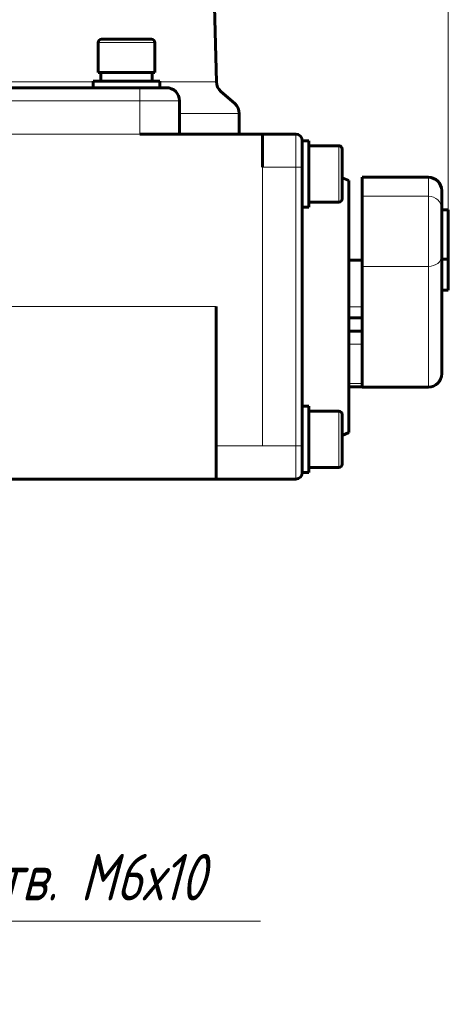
# Model space of a CAD drawing. Header units: millimetres. Extents: x -507 to -8, y -378 to 153.
# Tile 13 of 14: x -73 to -8, y -142 to 6. Entities that reach past the tile are written whole.
import ezdxf

# ---------------------------------------------------------------- set-up
doc = ezdxf.new("R2010")
doc.units = ezdxf.units.MM
for name, pattern in [('K5LT32768', [0]), ('K5LT32769', [0]), ('K5LT_THIN', [0])]:
    doc.linetypes.add(name, pattern=pattern)
doc.layers.add('Системный слой', color=7, linetype='Continuous')
doc.styles.add('KDIMTEXTSTYLE', font='GOST_AU.SHX', dxfattribs={"width": 0.96, "oblique": 15, "height": 5})
doc.styles.add('KTEXTSTYLE', font='GOST_AU.SHX', dxfattribs={"width": 0.96, "height": 5})
doc.dimstyles.new('KDIMSTYLE (1.00)', dxfattribs={"dimtxt": 5, "dimasz": 1, "dimexe": 2, "dimexo": 0, "dimgap": 1, "dimtad": 1, "dimtxsty": 'KDIMTEXTSTYLE', "dimsah": 1, "dimcen": 0, "dimdle": 1, "dimadec": 0, "dimazin": 0, "dimtfac": 0.667, "dimtmove": 0, "dimatfit": 3, "dimfxl": 1, "dimtvp": 1, "dimtolj": 1, "dimtzin": 0, "dimarcsym": 0})

# ---------------------------------------------------------------- blocks, each defined once
blk = doc.blocks.new('D4')
at = {"color": 7, "linetype": 'K5LT_THIN', "lineweight": 18}
for p, q in [((-131.91, 130.53), (-131.91, 143.57)), ((-7.91, -22.22), (-7.91, 143.57)), ((-7.91, 141.57), (-131.91, 141.57))]:
    blk.add_line(p, q, dxfattribs=at)
blk.add_wipeout([(-76.83, 142.57), (-76.83, 152.56), (-63.54, 152.56), (-63.54, 142.57)])
at = {"color": 7, "insert": (-76.83, 151.72), "char_height": 7, "attachment_point": 1, "style": 'KTEXTSTYLE'}
blk.add_mtext('\\H3.5;\\W0.965;\\Q15;\\Q15;\\H7.00;123', dxfattribs=at)
blk = doc.blocks.new('KDIMARROW_00')
at = {"layer": 'Системный слой', "color": 0, "linetype": 'K5LT_THIN', "lineweight": 18}
blk.add_line((0, 0), (-1, 0), dxfattribs=at)
blk = doc.blocks.new('D12')
at = {"layer": 'Системный слой'}
for points in [[(-108.75, -105.86), (-111.44, -101.59), (-111.62, -102.4), (-112.45, -102.44)], [(-99.92, -115.43), (-103.63, -112.01), (-100.93, -116.27), (-100.75, -115.47)]]:
    blk.add_hatch(color=7, dxfattribs=at).paths.add_polyline_path(points)
at = {"layer": 'Системный слой', "color": 7, "linetype": 'K5LT_THIN', "lineweight": 18}
for p, q in [((-108.75, -105.86), (-113.22, -100.48)), ((-111.62, -102.4), (-112.45, -102.44)), ((-111.44, -101.59), (-111.62, -102.4)), ((-108.75, -105.86), (-111.44, -101.59)), ((-112.45, -102.44), (-108.75, -105.86)), ((-108.75, -105.86), (-103.63, -112.01)), ((-103.63, -112.01), (-100.93, -116.27)), ((-99.92, -115.43), (-103.63, -112.01)), ((-103.63, -112.01), (-99.15, -117.39)), ((-103.63, -112.01), (-89.08, -129.48)), ((-100.93, -116.27), (-100.75, -115.47)), ((-100.75, -115.47), (-99.92, -115.43)), ((-89.08, -129.48), (-36.23, -129.48))]:
    blk.add_line(p, q, dxfattribs=at)
blk.add_wipeout([(-87.08, -128.48), (-87.08, -118.49), (-40.19, -118.49), (-40.19, -128.48)]).dxf.layer = 'Системный слой'
at = {"layer": 'Системный слой', "color": 7, "insert": (-87.08, -119.33), "char_height": 7, "attachment_point": 1, "style": 'KTEXTSTYLE'}
blk.add_mtext('\\H3.5;\\W0.965;\\Q15;\\Q15;\\H7.00;4 отв. М6х10', dxfattribs=at)
blk = doc.blocks.new('KDIMARROW_02')
blk.add_hatch(color=0).paths.add_polyline_path([(4.5, 0), (5, 0.66), (0, 0), (5, -0.66)])
at = {"color": 0, "linetype": 'K5LT_THIN', "lineweight": 18}
for p, q in [((5, 0.66), (0, 0)), ((0, 0), (5, -0.66)), ((0, 0), (7, 0)), ((4.5, 0), (5, 0.66)), ((5, -0.66), (4.5, 0))]:
    blk.add_line(p, q, dxfattribs=at)
at = {"layer": 'Системный слой', "color": 0, "linetype": 'K5LT_THIN', "lineweight": 18}
blk.add_line((0, 0), (-1, 0), dxfattribs=at)
blk = doc.blocks.new('U13')
at = {"color": 7}
dim = blk.add_linear_dim(base=(-7.909, 141.575), p1=(-131.909, 130.534), p2=(-7.909, -22.221), text='\\H5.0;\\W0.925;\\Q0;\\H5.0;\\W0.925;\\Q0;\\Q15;\\H7.00;123\\Q15;\\H5.00;', dimstyle='KDIMSTYLE (1.00)', override={"dimexo": 0, "dimblk1": 'KDIMARROW_00', "dimblk2": 'KDIMARROW_00', "dimse1": 0, "dimse2": 0, "dimclrt": 7, "dimtolj": 1}, dxfattribs=at)
dim.commit()
dim.dimension.update_dxf_attribs({"geometry": 'D4', "text_midpoint": (-69.909, 141.575), "dimtype": 160})

msp = doc.modelspace()

# ---------------------------------------------------------------- linework, layer by layer
at = {"color": 150, "linetype": 'K5LT32769', "lineweight": 60, "true_color": 0x0080ff}
for p, q in [((-45.282, 89.377), (-42.864, -2.955)), ((-52.659, 3.468), (-60.159, 3.468)), ((-54.409, 3.468), (-52.659, 3.468)), ((-60.659, 2.968), (-60.659, -1.532)), ((-52.159, 2.968), (-52.159, -1.532)), ((-61.409, -3.832), (-61.409, -2.832)), ((-51.409, -2.832), (-61.409, -2.832)), ((-52.159, -1.532), (-60.659, -1.532)), ((-60.259, -2.832), (-60.259, -1.532)), ((-52.559, -2.832), (-52.559, -1.532)), ((-51.409, -3.832), (-51.409, -2.832)), ((-54.409, -3.832), (-77.392, -3.832)), ((-50.409, -3.832), (-54.409, -3.832)), ((-42.181, -4.409), (-40.093, -6.234)), ((-48.409, -10.832), (-48.409, -5.832)), ((-39.409, -10.832), (-39.409, -7.74)), ((-35.909, -10.832), (-54.409, -10.832)), ((-30.909, -10.832), (-35.909, -10.832)), ((-35.909, -10.832), (-35.909, -15.832)), ((-29.909, -15.832), (-29.909, -11.832)), ((-28.909, -11.832), (-29.909, -11.832)), ((-28.909, -11.832), (-28.909, -21.832)), ((-29.909, -14.832), (-29.909, -13.296)), ((-24.409, -12.582), (-28.909, -12.582)), ((-23.909, -18.999), (-23.909, -13.082)), ((-23.909, -14.734), (-23.909, -13.082)), ((-29.909, -16.832), (-29.909, -15.832)), ((-29.909, -16.832), (-29.909, -15.832)), ((-29.909, -56.832), (-29.909, -16.832)), ((-29.909, -20.536), (-29.909, -16.832)), ((-22.909, -17.832), (-23.909, -17.403)), ((-20.909, -17.345), (-10.909, -17.345)), ((-20.909, -20.182), (-20.909, -17.345)), ((-23.909, -18.93), (-23.909, -20.582)), ((-22.909, -55.832), (-22.909, -17.832)), ((-20.909, -30.781), (-20.909, -20.182)), ((-8.909, -19.345), (-8.909, -22.221)), ((-28.909, -21.832), (-29.909, -21.832)), ((-24.409, -21.082), (-28.909, -21.082)), ((-8.909, -29.185), (-8.909, -22.119)), ((-8.909, -22.221), (-7.909, -22.221)), ((-7.909, -29.701), (-7.909, -22.221)), ((-8.909, -46.966), (-8.909, -29.185)), ((-22.909, -29.832), (-20.909, -29.832)), ((-20.909, -48.901), (-20.909, -30.781)), ((-8.909, -29.701), (-7.909, -29.701)), ((-7.909, -34.378), (-7.909, -29.701)), ((-8.909, -34.378), (-7.909, -34.378)), ((-42.909, -36.832), (-42.909, -57.832)), ((-20.909, -38.549), (-22.909, -38.539)), ((-22.909, -40.539), (-20.909, -40.549)), ((-20.909, -48.934), (-22.909, -48.934)), ((-20.909, -48.934), (-20.909, -48.901)), ((-20.909, -48.966), (-20.909, -48.934)), ((-20.909, -48.966), (-10.909, -48.966)), ((-28.909, -51.832), (-29.909, -51.832)), ((-28.909, -51.832), (-28.909, -59.931)), ((-29.909, -56.832), (-29.909, -53.128)), ((-24.409, -52.582), (-28.909, -52.582)), ((-23.909, -55.963), (-23.909, -53.082)), ((-22.909, -55.832), (-23.909, -56.261)), ((-23.909, -60.582), (-23.909, -55.963)), ((-42.909, -57.832), (-42.909, -62.832)), ((-29.909, -57.832), (-29.909, -56.832)), ((-29.909, -61.832), (-29.909, -57.832)), ((-23.909, -60.582), (-23.909, -59.078)), ((-28.909, -59.931), (-28.909, -61.832)), ((-28.909, -61.832), (-29.909, -61.832)), ((-24.409, -61.082), (-28.909, -61.082)), ((-42.909, -62.832), (-100.838, -62.832)), ((-42.909, -62.832), (-35.909, -62.832)), ((-35.909, -62.832), (-30.909, -62.832))]:
    msp.add_line(p, q, dxfattribs=at)
at = {"color": 7, "linetype": 'K5LT32768', "lineweight": 18}
for p, q in [((-60.659, 2.968), (-52.159, 2.968)), ((-155.409, -2.955), (-61.409, -2.955)), ((-51.409, -2.955), (-42.864, -2.955)), ((-54.409, -3.832), (-54.409, -5.832)), ((-76.716, -5.832), (-54.409, -5.832)), ((-54.409, -10.832), (-54.409, -5.832)), ((-54.409, -5.832), (-48.409, -5.832)), ((-48.409, -7.74), (-39.409, -7.74)), ((-54.409, -10.832), (-74.335, -10.832)), ((-30.909, -10.832), (-30.909, -15.832)), ((-24.409, -12.582), (-24.409, -19.287)), ((-35.909, -15.832), (-30.909, -15.832)), ((-35.909, -15.832), (-35.909, -57.832)), ((-29.909, -15.832), (-30.909, -15.832)), ((-30.909, -15.832), (-30.909, -57.832)), ((-10.909, -17.345), (-10.909, -20.182)), ((-24.409, -19.287), (-24.409, -21.082)), ((-20.909, -20.182), (-10.909, -20.182)), ((-10.909, -20.182), (-10.909, -30.781)), ((-20.909, -30.781), (-10.909, -30.781)), ((-10.909, -30.781), (-10.909, -48.966)), ((-42.909, -36.832), (-93.621, -36.832)), ((-20.909, -36.877), (-22.909, -36.877)), ((-22.909, -38.443), (-20.909, -38.443)), ((-22.909, -42.512), (-20.909, -42.512)), ((-20.909, -48.407), (-22.909, -48.407)), ((-22.909, -48.901), (-20.909, -48.901)), ((-20.909, -48.934), (-22.909, -48.934)), ((-24.409, -52.582), (-24.409, -55.847)), ((-24.409, -55.847), (-24.409, -60.966)), ((-35.909, -57.832), (-42.909, -57.832)), ((-30.909, -57.832), (-35.909, -57.832)), ((-30.909, -57.832), (-29.909, -57.832)), ((-30.909, -57.832), (-30.909, -62.832)), ((-24.409, -60.966), (-24.409, -61.082))]:
    msp.add_line(p, q, dxfattribs=at)
at = {"color": 150, "linetype": 'K5LT32769', "lineweight": 60, "true_color": 0x0080ff}
for centre, radius, start, end in [((-60.159, 2.968), 0.5, 90, 180), ((-52.659, 2.968), 0.5, 0, 90), ((-40.865, -2.903), 2, 181.5, 228.84471), ((-50.409, -5.832), 2, 0, 90), ((-41.409, -7.74), 2, 0, 48.84471), ((-30.909, -11.832), 1, 0, 90), ((-24.409, -13.082), 0.5, 0, 90), ((-10.909, -19.345), 2, 0, 90), ((-24.409, -20.582), 0.5, 270, 0), ((-10.909, -46.966), 2, 270, 0), ((-24.409, -53.082), 0.5, 0, 90), ((-24.409, -60.582), 0.5, 270, 0), ((-30.909, -61.832), 1, 270, 0)]:
    msp.add_arc(centre, radius, start, end, dxfattribs=at)
at = {"color": 7, "linetype": 'K5LT32768', "lineweight": 18}
for centre, major_axis, ratio, start_param, end_param in [((-10.909, -22.119), (-2, 0), 0.9684696, 3.1415927, 4.712389), ((-10.909, -29.185), (2, 0), 0.7979437, 4.712389, 6.2831853)]:
    msp.add_ellipse(centre, major_axis=major_axis, ratio=ratio, start_param=start_param, end_param=end_param, dxfattribs=at)

# ---------------------------------------------------------------- dimensions: what is measured, and where the dimension line sits
at = {"layer": 'Системный слой', "color": 7}
dim = msp.add_diameter_dim_2p(p1=(-108.745, -105.858), p2=(-103.627, -112.007), text='\\H2.5;\\W0.965;\\Q15;\\Q15;\\H7.00;4 отв. М6х10\\Q15;\\H2.50;\\H2.5;\\W0.965;\\Q15;', dimstyle='KDIMSTYLE (1.00)', override={"dimtih": 1, "dimtoh": 1, "dimblk1": 'KDIMARROW_02', "dimblk2": 'KDIMARROW_02', "dimclrt": 7, "dimtmove": 1, "dimatfit": 2, "dimtolj": 1}, dxfattribs=at)
dim.commit()
dim.dimension.update_dxf_attribs({"geometry": 'D12', "text_midpoint": (-87.082, -129.482), "dimtype": 163})

# ---------------------------------------------------------------- next in the draw order: block references
msp.add_blockref('U13', (0, 0))

doc.saveas('drawing.dxf')
